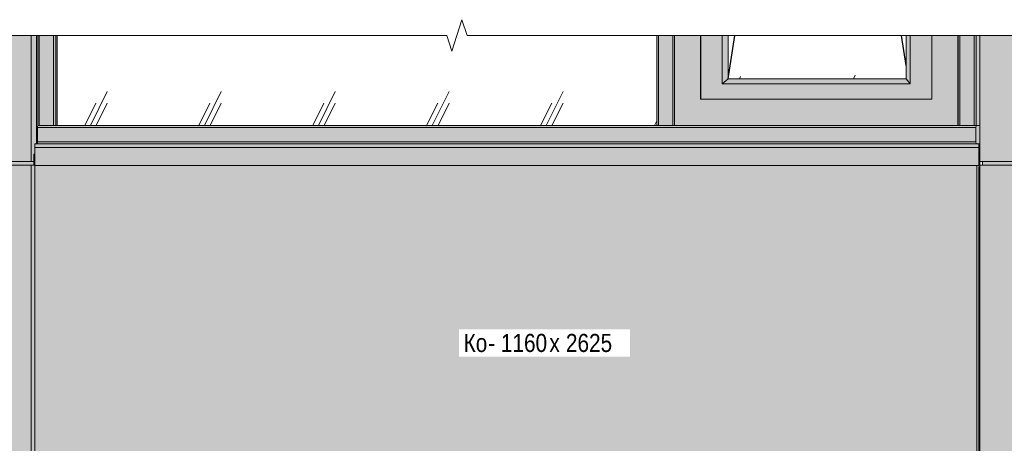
# Model space of a CAD drawing. Header units: millimetres. Extents: x -4452186 to -4434084, y -1967446 to 17568.
# Tile 23 of 25: x -4450609 to -4447894, y 16368 to 17536. Entities that reach past the tile are written whole.
import ezdxf

# ---------------------------------------------------------------- set-up
doc = ezdxf.new("R2010")
doc.units = ezdxf.units.MM
for name, color, linetype, lineweight in [('Импосты витража', 7, 'Continuous', 18), ('Марки по нескольким категориям', 7, 'Continuous', 9), ('Обобщенные модели', 7, 'Continuous', 18), ('Окна', 7, 'Continuous', 18), ('Открывание', 7, 'Continuous', 25), ('Панели витража', 7, 'Continuous', 18), ('Типовые аннотации', 7, 'Continuous', 18), ('Тонкие линии', 7, 'Continuous', 18), ('Элементы узлов', 7, 'Continuous', 18)]:
    doc.layers.add(name, color=color, linetype=linetype, lineweight=lineweight)
doc.layers.add('Линии', color=7, linetype='Continuous', lineweight=18, true_color=0x00a600)
doc.styles.add('Arial Narrow', font='ARIALN.TTF', dxfattribs={"height": 50})

# ---------------------------------------------------------------- blocks, each defined once
blk = doc.blocks.new('Корп2_Кассета выпуклая - Корп2_Кассета выпуклая_Цвет DESIGN D2-20992361-К1_Ф1_Схема раскладки облицовки')
at = {"layer": 'Обобщенные модели', "true_color": 0xf7fbf5}
for points in [[(-4447961.4, 14010.1), (-4447427, 14010.1), (-4447427, 17135.1), (-4447961.4, 17135.1), (-4447961.4, 14017.7)], [(-4447832.5, 17135.1), (-4447427, 17135.1), (-4447427, 17145.1), (-4447953.9, 17145.1), (-4447953.9, 17135.1), (-4447922.7, 17135.1)], [(-4446929.8, 17135.1), (-4446900.1, 17135.1), (-4446900.1, 17145.1), (-4447427, 17145.1), (-4447427, 17135.1), (-4446930.6, 17135.1)], [(-4447427, 14010.1), (-4446895.7, 14010.1), (-4446895.7, 14058.8), (-4446892.6, 14058.8), (-4446892.6, 17133.8), (-4446895.7, 17133.8), (-4446895.7, 17135.1), (-4447427, 17135.1), (-4447427, 14017.7)]]:
    blk.add_hatch(color=7, dxfattribs=at).paths.add_polyline_path(points)
at = {"layer": 'Обобщенные модели'}
for p, q in [((-4447961.4, 14010.1), (-4447961.4, 17135.1)), ((-4447427, 17135.1), (-4447961.4, 17135.1)), ((-4447953.9, 17135.1), (-4447953.9, 17145.1)), ((-4447427, 17145.1), (-4447427, 17135.1)), ((-4447427, 17133.1), (-4447427, 17135.1)), ((-4446895.7, 17135.1), (-4447427, 17135.1)), ((-4447427, 14010.1), (-4447427, 17133.1)), ((-4446900.1, 17145.1), (-4446900.1, 17135.1)), ((-4446892.6, 14058.8), (-4446892.6, 17133.8)), ((-4447427, 14010.1), (-4447961.4, 14010.1)), ((-4446895.7, 14010.1), (-4447427, 14010.1))]:
    blk.add_line(p, q, dxfattribs=at)
blk = doc.blocks.new('Корп2_Кассета выпуклая - Корп2_Кассета выпуклая_Цвет DESIGN D2-20996382-К1_Ф1_Схема раскладки облицовки')
at = {"layer": 'Обобщенные модели', "true_color": 0xf7fbf5}
for points in [[(-4451574.7, 14010.1), (-4451574.7, 17135.1), (-4451582.2, 17135.1), (-4451582.5, 17135.1), (-4451584.6, 17135.1), (-4451584.8, 15975.1), (-4451586.1, 15975), (-4451586.1, 14063.4), (-4451589.1, 14063.4), (-4451589.1, 14010.1)], [(-4451075.9, 17135.1), (-4451076, 17145.1), (-4451582.2, 17145.1), (-4451582.2, 17135.1), (-4451076, 17135.1)], [(-4451574.7, 14010.1), (-4451076, 14010.1), (-4451076, 17135.1), (-4451574.7, 17135.1), (-4451574.7, 14017.7)], [(-4450577.2, 14010.1), (-4450577.2, 17135.1), (-4451076, 17135.1), (-4451076, 14010.1), (-4450628.4, 14010.1)], [(-4450569.7, 17135.1), (-4450569.7, 17145.1), (-4451075.9, 17145.1), (-4451075.9, 17135.1), (-4450577.2, 17135.1)], [(-4450577.2, 14010.1), (-4450567.1, 14010.1), (-4450567.1, 14058.8), (-4450562.8, 14058.8), (-4450562.9, 14063.4), (-4450565.9, 14063.4), (-4450565.9, 15974.4), (-4450567.3, 15974.4), (-4450567.3, 17135.1), (-4450569.4, 17135.1), (-4450569.7, 17135.1), (-4450577.2, 17135.1), (-4450577.2, 14017.7)]]:
    blk.add_hatch(color=7, dxfattribs=at).paths.add_polyline_path(points)
at = {"layer": 'Обобщенные модели'}
for p, q in [((-4451582.2, 17165.1), (-4451582.5, 17165.1)), ((-4451582.5, 17165.1), (-4451582.5, 17135.1)), ((-4451582.2, 17135.1), (-4451582.2, 17165.1)), ((-4450569.4, 17165.1), (-4450569.7, 17165.1)), ((-4450569.7, 17165.1), (-4450569.7, 17135.1)), ((-4450569.4, 17135.1), (-4450569.4, 17165.1)), ((-4451582.5, 17135.1), (-4451584.6, 17135.1)), ((-4451574.7, 17135.1), (-4451582.2, 17135.1)), ((-4451574.7, 14010.1), (-4451574.7, 17135.1)), ((-4451076, 17135.1), (-4451574.7, 17135.1)), ((-4451076, 17133.1), (-4451076, 17135.1)), ((-4450577.2, 17135.1), (-4451076, 17135.1)), ((-4451076, 14010.1), (-4451076, 17133.1)), ((-4451075.9, 17145.1), (-4451075.9, 17135.1)), ((-4450577.2, 14010.1), (-4450577.2, 17135.1)), ((-4450569.7, 17135.1), (-4450577.2, 17135.1)), ((-4450567.1, 17135.1), (-4450569.4, 17135.1)), ((-4451589.1, 14010.1), (-4451589.1, 14063.4)), ((-4450562.8, 14063.4), (-4450562.8, 14058.8)), ((-4451574.7, 14010.1), (-4451589.1, 14010.1)), ((-4451076, 14010.1), (-4451574.7, 14010.1)), ((-4450577.2, 14010.1), (-4451076, 14010.1)), ((-4450567.1, 14010.1), (-4450577.2, 14010.1))]:
    blk.add_line(p, q, dxfattribs=at)
blk = doc.blocks.new('Корп2_Кассета выпуклая - Корп2_Кассета выпуклая_Цвет DESIGN D2-V2-К1_Ф1_Схема раскладки облицовки')
at = {"layer": 'Обобщенные модели', "true_color": 0xf7fbf5}
for points in [[(-4447922.7, 17145.1), (-4447427, 17145.1), (-4447427, 17492.5), (-4447961.4, 17492.5), (-4447961.4, 17145.1)], [(-4447291.4, 17145.1), (-4446895.7, 17145.1), (-4446895.7, 17193.8), (-4446892.6, 17193.8), (-4446892.6, 17198.4), (-4446894.3, 17198.4), (-4446894.3, 17492.5), (-4447427, 17492.5), (-4447427, 17145.1)]]:
    blk.add_hatch(color=7, dxfattribs=at).paths.add_polyline_path(points)
at = {"layer": 'Обобщенные модели'}
for p, q in [((-4447961.4, 17145.1), (-4447961.4, 17492.5)), ((-4447427, 17145.1), (-4447427, 17492.5)), ((-4446892.6, 17193.8), (-4446892.6, 17198.4)), ((-4447427, 17145.1), (-4447961.4, 17145.1)), ((-4446895.7, 17145.1), (-4447427, 17145.1))]:
    blk.add_line(p, q, dxfattribs=at)
blk = doc.blocks.new('Корп2_Кассета выпуклая - Корп2_Кассета выпуклая_Цвет DESIGN D2-V3-К1_Ф1_Схема раскладки облицовки')
at = {"layer": 'Обобщенные модели', "true_color": 0xf7fbf5}
for points in [[(-4451574.7, 17145.1), (-4451574.7, 17492.5), (-4451586.1, 17492.5), (-4451586.1, 17198.4), (-4451589.1, 17198.4), (-4451589.1, 17145.1)], [(-4451076, 17145.1), (-4451076, 17492.5), (-4451574.7, 17492.5), (-4451574.7, 17145.1), (-4451079.3, 17145.1)], [(-4450577.2, 17145.1), (-4450577.2, 17492.5), (-4451076, 17492.5), (-4451076, 17145.1), (-4450628.4, 17145.1)], [(-4450577.2, 17145.1), (-4450567.1, 17145.1), (-4450567.1, 17193.8), (-4450562.8, 17193.8), (-4450562.8, 17492.5), (-4450577.2, 17492.5), (-4450577.2, 17189.9)]]:
    blk.add_hatch(color=7, dxfattribs=at).paths.add_polyline_path(points)
at = {"layer": 'Обобщенные модели'}
for p, q in [((-4451574.7, 17145.1), (-4451574.7, 17492.5)), ((-4451076, 17145.1), (-4451076, 17492.5)), ((-4450577.2, 17145.1), (-4450577.2, 17492.5)), ((-4450562.8, 17492.5), (-4450562.8, 17193.8)), ((-4451589.1, 17145.1), (-4451589.1, 17198.4)), ((-4451574.7, 17145.1), (-4451589.1, 17145.1)), ((-4451076, 17145.1), (-4451574.7, 17145.1)), ((-4450577.2, 17145.1), (-4451076, 17145.1)), ((-4450567.1, 17145.1), (-4450577.2, 17145.1))]:
    blk.add_line(p, q, dxfattribs=at)
blk = doc.blocks.new('ОкноВитражное_Одностворчатое_Агрисовгаз - Окно одностворчатое AGS68 в витраж ПО П-20998737-К1_Ф1_Схема раскладки облицовки')
at = {"layer": 'Окна', "true_color": 0x373f43}
for points in [[(-4448803.6, 17243.8), (-4448021.8, 17243.8), (-4448021.8, 17492.5), (-4448094.1, 17492.5), (-4448094.1, 17316.8), (-4448731.4, 17316.8), (-4448731.4, 17492.5), (-4448803.6, 17492.5), (-4448803.6, 17257.4)], [(-4448193.3, 17316.8), (-4448094.1, 17316.8), (-4448094.1, 17492.5), (-4448153.1, 17492.5), (-4448153.1, 17358.8), (-4448671.7, 17358.8), (-4448671.7, 17492.5), (-4448731.1, 17492.5), (-4448731.1, 17316.8), (-4448267.1, 17316.8)], [(-4448671.7, 17358.8), (-4448655.4, 17372.8), (-4448655.4, 17492.5), (-4448671.7, 17492.5), (-4448671.7, 17372.8)], [(-4448153.1, 17358.8), (-4448153.1, 17492.5), (-4448164.6, 17492.5), (-4448164.6, 17372.8)], [(-4448021.8, 17243.8), (-4448021, 17243.8), (-4448021, 17492.5), (-4448021.8, 17492.5), (-4448021.8, 17257.4)], [(-4448153.1, 17358.8), (-4448164.6, 17372.8), (-4448655.4, 17372.8), (-4448671.7, 17358.8), (-4448164.6, 17358.8)]]:
    blk.add_hatch(color=149, dxfattribs=at).paths.add_polyline_path(points)
at = {"layer": 'Окна', "true_color": 0xc0c0c0}
h = blk.add_hatch(dxfattribs=at)
h.set_pattern_fill('FP_1', color=9, style=0, pattern_type=2)
h.set_pattern_definition([(243.674, (-4454768.98, 58929.76), (315.2419, 319.6116), [141.696, -566.785]), (243.674, (-4454800.4, 58898.01), (315.2419, 319.6116), [70.848, -637.633]), (243.674, (-4454768.98, 58898.01), (315.2419, 319.6116), [70.848, -637.633])])
h.paths.add_polyline_path([(-4448167, 17372.8), (-4448164.6, 17372.8), (-4448164.6, 17492.5), (-4448655.4, 17492.5), (-4448655.4, 17372.8), (-4448193.3, 17372.8)])
at = {"layer": 'Окна'}
for p, q in [((-4448803.6, 17492.5), (-4448803.6, 17243.8)), ((-4448731.4, 17316.8), (-4448731.4, 17492.5)), ((-4448731.1, 17492.5), (-4448731.1, 17316.8)), ((-4448671.7, 17358.8), (-4448671.7, 17492.5)), ((-4448655.4, 17372.8), (-4448655.4, 17492.5)), ((-4448164.6, 17492.5), (-4448164.6, 17372.8)), ((-4448153.1, 17492.5), (-4448153.1, 17358.8)), ((-4448094.1, 17492.5), (-4448094.1, 17316.8)), ((-4448021.8, 17492.5), (-4448021.8, 17243.8)), ((-4448671.7, 17358.8), (-4448655.4, 17372.8)), ((-4448153.1, 17358.8), (-4448671.7, 17358.8)), ((-4448164.6, 17372.8), (-4448655.4, 17372.8)), ((-4448153.1, 17358.8), (-4448164.6, 17372.8)), ((-4448094.1, 17316.8), (-4448731.4, 17316.8)), ((-4448021.8, 17243.8), (-4448803.6, 17243.8)), ((-4448021.8, 17243.8), (-4448021.1, 17243.8))]:
    blk.add_line(p, q, dxfattribs=at)
at = {"layer": 'Открывание'}
for p, q in [((-4448655.4, 17372.8), (-4448637, 17492.5)), ((-4448164.6, 17409.9), (-4448177.5, 17492.5))]:
    blk.add_line(p, q, dxfattribs=at)
blk = doc.blocks.new('Системная панель - С остеклением-20996311-К1_Ф1_Схема раскладки облицовки')
at = {"layer": 'Панели витража', "true_color": 0xc0c0c0}
h = blk.add_hatch(dxfattribs=at)
h.set_pattern_fill('FP_2', color=9, style=0, pattern_type=2)
h.set_pattern_definition([(243.674, (-4454766.82, 58929.76), (314.19797, 317.50173), [141.696, -566.785]), (243.674, (-4454798.24, 58898.01), (314.19797, 317.50173), [70.848, -637.633]), (243.674, (-4454766.82, 58898.01), (314.19797, 317.50173), [70.848, -637.633])])
h.paths.add_polyline_path([(-4450505.8, 17243.8), (-4448852.2, 17243.8), (-4448852.2, 17492.5), (-4449375.4, 17492.5), (-4449375.4, 17472.9), (-4449403.6, 17472.9), (-4449403.6, 17492.5), (-4449417.3, 17449.2), (-4449431.1, 17492.5), (-4450505.8, 17492.5), (-4450505.8, 17257.4)])
at = {"layer": 'Панели витража'}
blk.add_line((-4450505.8, 17492.5), (-4450505.8, 17243.8), dxfattribs=at)
blk = doc.blocks.new('Прямоугольный импост - Ригель_90202-20996294-К1_Ф1_Схема раскладки облицовки')
at = {"layer": 'Импосты витража', "true_color": 0x373f43}
for points in [[(-4448103.1, 17238.8), (-4447972.2, 17238.8), (-4447971.8, 17243.1), (-4447971.8, 17243.8), (-4448827.7, 17243.6), (-4448828, 17242.3), (-4448828.2, 17238.8), (-4448193.3, 17238.8)], [(-4447967.8, 17193.8), (-4447961.4, 17193.8), (-4447961.4, 17243.8), (-4447971.7, 17243.6), (-4447971.8, 17243.1), (-4447972.2, 17238.8), (-4447972, 17195.2), (-4447971.5, 17193.8)], [(-4448828.2, 17198.8), (-4447972.2, 17198.8), (-4447972.2, 17238.8), (-4448828.2, 17238.8), (-4448828.2, 17223.6)], [(-4448193.3, 17193.8), (-4447971.7, 17194), (-4447972, 17195.2), (-4447972.2, 17198.8), (-4448828.2, 17198.8), (-4448827.8, 17194.4), (-4448827.5, 17193.8), (-4448554, 17193.8)]]:
    blk.add_hatch(color=149, dxfattribs=at).paths.add_polyline_path(points)
at = {"layer": 'Импосты витража'}
for p, q in [((-4448020.6, 17243.8), (-4448021.3, 17243.8)), ((-4447971.5, 17243.8), (-4447972.5, 17243.8)), ((-4447961.4, 17243.8), (-4447971.5, 17243.8)), ((-4447972.2, 17238.8), (-4448828.2, 17238.8)), ((-4447972.2, 17238.8), (-4447972.2, 17198.8)), ((-4447972.2, 17198.8), (-4448828.2, 17198.8)), ((-4447964.2, 17193.8), (-4447961.4, 17193.8))]:
    blk.add_line(p, q, dxfattribs=at)
for centre, start_param, end_param in [((-4447971.5, 17238.8), 0, 1.570796), ((-4447971.5, 17198.8), 1.570796, 3.141593)]:
    blk.add_ellipse(centre, major_axis=(0, 5), ratio=0.143826, start_param=start_param, end_param=end_param, dxfattribs=at)
blk = doc.blocks.new('Прямоугольный импост - Ригель_90202-V8-К1_Ф1_Схема раскладки облицовки')
at = {"layer": 'Импосты витража', "true_color": 0x373f43}
for points in [[(-4450560, 17238.8), (-4448828.2, 17238.8), (-4448827.8, 17243.1), (-4448827.5, 17243.8), (-4450559.5, 17243.6), (-4450559.8, 17242.3), (-4450560, 17240.1)], [(-4449816.7, 17198.8), (-4448828.2, 17198.8), (-4448828.2, 17238.8), (-4450560, 17238.8), (-4450560, 17198.8), (-4449997.1, 17198.8)], [(-4449095.2, 17193.8), (-4448827.7, 17194), (-4448828, 17195.2), (-4448828.2, 17198.8), (-4450560, 17198.8), (-4450559.6, 17194.4), (-4450559.3, 17193.8), (-4449275.5, 17193.8)]]:
    blk.add_hatch(color=149, dxfattribs=at).paths.add_polyline_path(points)
at = {"layer": 'Импосты витража'}
for p, q in [((-4448851.9, 17243.8), (-4450510.6, 17243.8)), ((-4448852.2, 17243.8), (-4450509.8, 17243.8)), ((-4450560, 17198.8), (-4450560, 17238.8)), ((-4448828.2, 17238.8), (-4450560, 17238.8)), ((-4448828.2, 17198.8), (-4450560, 17198.8))]:
    blk.add_line(p, q, dxfattribs=at)
for centre, start_param, end_param in [((-4450559.3, 17238.8), 0, 1.570796), ((-4450559.3, 17198.8), 1.570796, 3.141593)]:
    blk.add_ellipse(centre, major_axis=(0, 5), ratio=0.143826, start_param=start_param, end_param=end_param, dxfattribs=at)
blk = doc.blocks.new('Прямоугольный импост - Ригель_90202-20996110-К1_Ф1_Схема раскладки облицовки')
at = {"layer": 'Импосты витража', "true_color": 0x373f43}
for points in [[(-4450555.1, 17243.8), (-4450555.1, 17492.5), (-4450559.3, 17492.5), (-4450559.3, 17243.8), (-4450556.3, 17243.8)], [(-4450538.2, 17243.8), (-4450515.5, 17243.8), (-4450515.5, 17492.5), (-4450555.1, 17492.5), (-4450555.1, 17243.8)], [(-4450515.5, 17243.8), (-4450509.8, 17243.8), (-4450509.8, 17492.5), (-4450515.5, 17492.5), (-4450515.5, 17257.4)], [(-4450505.8, 17243.8), (-4450505.8, 17492.5), (-4450509.8, 17492.5), (-4450509.8, 17243.8)]]:
    blk.add_hatch(color=149, dxfattribs=at).paths.add_polyline_path(points)
at = {"layer": 'Импосты витража'}
for p, q in [((-4450559.3, 17492.5), (-4450559.3, 17243.8)), ((-4450555.1, 17492.5), (-4450555.1, 17243.8)), ((-4450515.5, 17492.5), (-4450515.5, 17243.8)), ((-4450509.8, 17243.8), (-4450509.8, 17492.5)), ((-4450555.1, 17243.8), (-4450559.3, 17243.8)), ((-4450515.5, 17243.8), (-4450555.1, 17243.8)), ((-4450509.8, 17243.8), (-4450515.5, 17243.8))]:
    blk.add_line(p, q, dxfattribs=at)
blk = doc.blocks.new('Прямоугольный импост - 50х100-20996112-К1_Ф1_Схема раскладки облицовки')
at = {"layer": 'Импосты витража', "true_color": 0x373f43}
blk.add_hatch(color=149, dxfattribs=at).paths.add_polyline_path([(-4447964.5, 16378.8), (-4447961.4, 16378.8), (-4447961.4, 17193.8), (-4447964.2, 17193.8), (-4447964.2, 17169.4), (-4447961.8, 17169.4), (-4447961.8, 17130.4), (-4447964.5, 17130.4), (-4447964.5, 16380)])
at = {"layer": 'Импосты витража'}
for p, q in [((-4447964.2, 17193.8), (-4447961.4, 17193.8)), ((-4447961.4, 16378.8), (-4447964.5, 16378.8))]:
    blk.add_line(p, q, dxfattribs=at)
blk = doc.blocks.new('Прямоугольный импост - Ригель_90202-20996113-К1_Ф1_Схема раскладки облицовки')
at = {"layer": 'Импосты витража', "true_color": 0x373f43}
for points in [[(-4448018, 17243.8), (-4448016.7, 17243.8), (-4448016.7, 17492.5), (-4448021, 17492.5), (-4448021, 17243.8), (-4448019.1, 17243.8)], [(-4448016.7, 17243.8), (-4447977.1, 17243.8), (-4447977.1, 17492.5), (-4448016.7, 17492.5), (-4448016.7, 17257.4)], [(-4447977.1, 17243.8), (-4447971.5, 17243.8), (-4447971.5, 17492.5), (-4447977.1, 17492.5), (-4447977.1, 17257.4)], [(-4447967.8, 17243.8), (-4447961.4, 17243.8), (-4447961.4, 17492.5), (-4447971.5, 17492.5), (-4447971.5, 17243.8)]]:
    blk.add_hatch(color=149, dxfattribs=at).paths.add_polyline_path(points)
at = {"layer": 'Импосты витража'}
for p, q in [((-4448021, 17492.5), (-4448021, 17243.8)), ((-4448016.7, 17243.8), (-4448016.7, 17492.5)), ((-4447977.1, 17243.8), (-4447977.1, 17492.5)), ((-4447971.5, 17492.5), (-4447971.5, 17243.8)), ((-4448016.7, 17243.8), (-4448021, 17243.8)), ((-4447977.1, 17243.8), (-4448016.7, 17243.8)), ((-4447971.5, 17243.8), (-4447977.1, 17243.8)), ((-4447961.4, 17243.8), (-4447971.5, 17243.8))]:
    blk.add_line(p, q, dxfattribs=at)
blk = doc.blocks.new('Прямоугольный импост - Ригель_90202-20996094-К1_Ф1_Схема раскладки облицовки')
at = {"layer": 'Импосты витража', "true_color": 0x373f43}
for points in [[(-4448848, 17243.8), (-4448848, 17492.5), (-4448852.2, 17492.5), (-4448852.2, 17243.8), (-4448849.2, 17243.8)], [(-4448808.4, 17243.8), (-4448808.4, 17492.5), (-4448848, 17492.5), (-4448848, 17243.8), (-4448824.6, 17243.8)], [(-4448808.4, 17243.8), (-4448803.6, 17243.8), (-4448803.8, 17492.5), (-4448808.4, 17492.5), (-4448808.4, 17257.4)]]:
    blk.add_hatch(color=149, dxfattribs=at).paths.add_polyline_path(points)
at = {"layer": 'Импосты витража'}
for p, q in [((-4448852.3, 17492.5), (-4448852.3, 17243.8)), ((-4448848, 17492.5), (-4448848, 17243.8)), ((-4448808.4, 17492.5), (-4448808.4, 17243.8)), ((-4448848, 17243.8), (-4448852.2, 17243.8)), ((-4448808.4, 17243.8), (-4448848, 17243.8)), ((-4448803.8, 17243.8), (-4448808.4, 17243.8))]:
    blk.add_line(p, q, dxfattribs=at)
blk = doc.blocks.new('HILTI_s_Композит_тип_Ко - Тип КоБ D2-V31-К1_Ф1_Схема раскладки облицовки')
at = {"layer": 'Обобщенные модели', "true_color": 0xf7fbf5}
for points in [[(-4447967.8, 15974.4), (-4447961.4, 15974.4), (-4447961.4, 15978.4), (-4447969, 15978.4), (-4447969, 16064.4), (-4447964.5, 16064.4), (-4447964.5, 17130.4), (-4447961.8, 17130.4), (-4447961.8, 17169.4), (-4447962.4, 17169.4), (-4447962.4, 17134.4), (-4447964.2, 17134.4), (-4447964.2, 17133.8), (-4447969.6, 17133.8), (-4447969.6, 15974.4)], [(-4447962.4, 17134.4), (-4447962.4, 17169.4), (-4447964.2, 17169.4), (-4447964.2, 17134.4)], [(-4449095.2, 15974.4), (-4447969.6, 15974.4), (-4447969.6, 17133.8), (-4450567.1, 17133.8), (-4450567.3, 15974.4), (-4449275.5, 15974.4)]]:
    blk.add_hatch(color=7, dxfattribs=at).paths.add_polyline_path(points)
at = {"layer": 'Обобщенные модели'}
for p, q in [((-4447964.2, 17169.4), (-4447962.4, 17169.4)), ((-4447961.8, 17169.4), (-4447962.4, 17169.4)), ((-4447962.4, 17169.4), (-4447962.4, 17134.4)), ((-4447961.8, 17130.4), (-4447961.8, 17169.4)), ((-4450567.3, 15974.4), (-4450567.3, 17134.4)), ((-4447969.6, 17133.8), (-4447969.6, 15974.4)), ((-4447962.4, 17134.4), (-4447964.2, 17134.4)), ((-4447964.5, 16064.4), (-4447964.5, 17130.4)), ((-4447964.5, 17130.4), (-4447961.8, 17130.4)), ((-4447969, 15978.4), (-4447969, 16064.4)), ((-4447969, 16064.4), (-4447964.5, 16064.4)), ((-4450567.3, 15974.4), (-4447969.6, 15974.4)), ((-4447969.6, 15974.4), (-4447961.4, 15974.4)), ((-4447961.4, 15978.4), (-4447969, 15978.4))]:
    blk.add_line(p, q, dxfattribs=at)
blk = doc.blocks.new('HILTI_Линия_Разрыва - Тип 1-21000640-К1_Ф1_Схема раскладки облицовки')
at = {"layer": 'Элементы узлов'}
for p, q in [((-4452074.5, 17492.5), (-4449431.1, 17492.5)), ((-4449375.4, 17492.5), (-4446574.5, 17492.5))]:
    blk.add_line(p, q, dxfattribs=at)

msp = doc.modelspace()

# ---------------------------------------------------------------- hatches: boundary and pattern name
at = {"layer": 'Элементы узлов', "true_color": 0x444f51}
msp.add_hatch(color=251, dxfattribs=at).paths.add_polyline_path([(-4449095.2, 17133.8), (-4447964.2, 17133.8), (-4447964.2, 17193.8), (-4450567.1, 17193.8), (-4450567.1, 17133.8), (-4449275.5, 17133.8)])

# ---------------------------------------------------------------- linework, layer by layer
at = {"layer": 'Линии', "color": 7}
msp.add_line((-4450567.1, 17183.8), (-4447964.2, 17183.8), dxfattribs=at)
at = {"layer": 'Обобщенные модели'}
msp.add_line((-4450560, 17198.4), (-4450562.8, 17198.4), dxfattribs=at)
at = {"layer": 'Типовые аннотации', "lineweight": 9}
for p, q in [((-4449389.5, 17535.9), (-4449403.6, 17492.5)), ((-4449375.4, 17492.5), (-4449389.5, 17535.9)), ((-4449431.1, 17492.5), (-4449417.3, 17449.2)), ((-4449417.3, 17449.2), (-4449403.6, 17492.5))]:
    msp.add_line(p, q, dxfattribs=at)
at = {"layer": 'Тонкие линии'}
for p, q in [((-4447964.2, 17193.8), (-4450567.1, 17193.8)), ((-4450567.1, 17193.8), (-4450567.1, 17133.8)), ((-4447964.2, 17133.8), (-4447964.2, 17193.8)), ((-4450567.1, 17133.8), (-4447964.2, 17133.8))]:
    msp.add_line(p, q, dxfattribs=at)

# ---------------------------------------------------------------- block references
at = {"layer": 'Импосты витража'}
for name in ['Прямоугольный импост - Ригель_90202-20996110-К1_Ф1_Схема раскладки облицовки', 'Прямоугольный импост - Ригель_90202-20996094-К1_Ф1_Схема раскладки облицовки', 'Прямоугольный импост - Ригель_90202-20996113-К1_Ф1_Схема раскладки облицовки', 'Прямоугольный импост - Ригель_90202-V8-К1_Ф1_Схема раскладки облицовки', 'Прямоугольный импост - Ригель_90202-20996294-К1_Ф1_Схема раскладки облицовки', 'Прямоугольный импост - 50х100-20996112-К1_Ф1_Схема раскладки облицовки']:
    msp.add_blockref(name, (0, 0), dxfattribs=at)
at = {"layer": 'Обобщенные модели'}
for name in ['Корп2_Кассета выпуклая - Корп2_Кассета выпуклая_Цвет DESIGN D2-V3-К1_Ф1_Схема раскладки облицовки', 'Корп2_Кассета выпуклая - Корп2_Кассета выпуклая_Цвет DESIGN D2-V2-К1_Ф1_Схема раскладки облицовки', 'Корп2_Кассета выпуклая - Корп2_Кассета выпуклая_Цвет DESIGN D2-20996382-К1_Ф1_Схема раскладки облицовки', 'HILTI_s_Композит_тип_Ко - Тип КоБ D2-V31-К1_Ф1_Схема раскладки облицовки', 'Корп2_Кассета выпуклая - Корп2_Кассета выпуклая_Цвет DESIGN D2-20992361-К1_Ф1_Схема раскладки облицовки']:
    msp.add_blockref(name, (0, 0), dxfattribs=at)
at = {"layer": 'Окна'}
msp.add_blockref('ОкноВитражное_Одностворчатое_Агрисовгаз - Окно одностворчатое AGS68 в витраж ПО П-20998737-К1_Ф1_Схема раскладки облицовки', (0, 0), dxfattribs=at)
at = {"layer": 'Панели витража'}
msp.add_blockref('Системная панель - С остеклением-20996311-К1_Ф1_Схема раскладки облицовки', (0, 0), dxfattribs=at)
at = {"layer": 'Элементы узлов'}
msp.add_blockref('HILTI_Линия_Разрыва - Тип 1-21000640-К1_Ф1_Схема раскладки облицовки', (0, 0), dxfattribs=at)

# ---------------------------------------------------------------- next in the draw order: texts
at = {"layer": 'Марки по нескольким категориям', "insert": (-4449384.9, 16669.6), "char_height": 50, "width": 82.173, "attachment_point": 1, "style": 'Arial Narrow', "bg_fill": 3, "box_fill_scale": 1.25, "bg_fill_color": 256, "bg_fill_true_color": 13158600, "bg_fill_transparency": 0}
msp.add_mtext('Ко', dxfattribs=at)

# ---------------------------------------------------------------- next in the draw order: texts
at = {"layer": 'Марки по нескольким категориям', "insert": (-4449317.1, 16669.6), "char_height": 50, "width": 204.43, "attachment_point": 1, "style": 'Arial Narrow', "bg_fill": 3, "box_fill_scale": 1.25, "bg_fill_color": 256, "bg_fill_true_color": 13158600, "bg_fill_transparency": 0}
msp.add_mtext('- 1160', dxfattribs=at)

# ---------------------------------------------------------------- next in the draw order: texts
at = {"layer": 'Марки по нескольким категориям', "insert": (-4449148.5, 16669.6), "char_height": 50, "width": 36.076, "attachment_point": 1, "style": 'Arial Narrow', "bg_fill": 3, "box_fill_scale": 1.25, "bg_fill_color": 256, "bg_fill_true_color": 13158600, "bg_fill_transparency": 0}
msp.add_mtext('\\fArial Narrow|b0|i0|c204|p34|;х', dxfattribs=at)

# ---------------------------------------------------------------- next in the draw order: texts
at = {"layer": 'Марки по нескольким категориям', "insert": (-4449118.7, 16669.6), "char_height": 50, "width": 180.38, "attachment_point": 1, "style": 'Arial Narrow', "bg_fill": 3, "box_fill_scale": 1.25, "bg_fill_color": 256, "bg_fill_true_color": 13158600, "bg_fill_transparency": 0}
msp.add_mtext(' 2625', dxfattribs=at)

doc.saveas('drawing.dxf')
